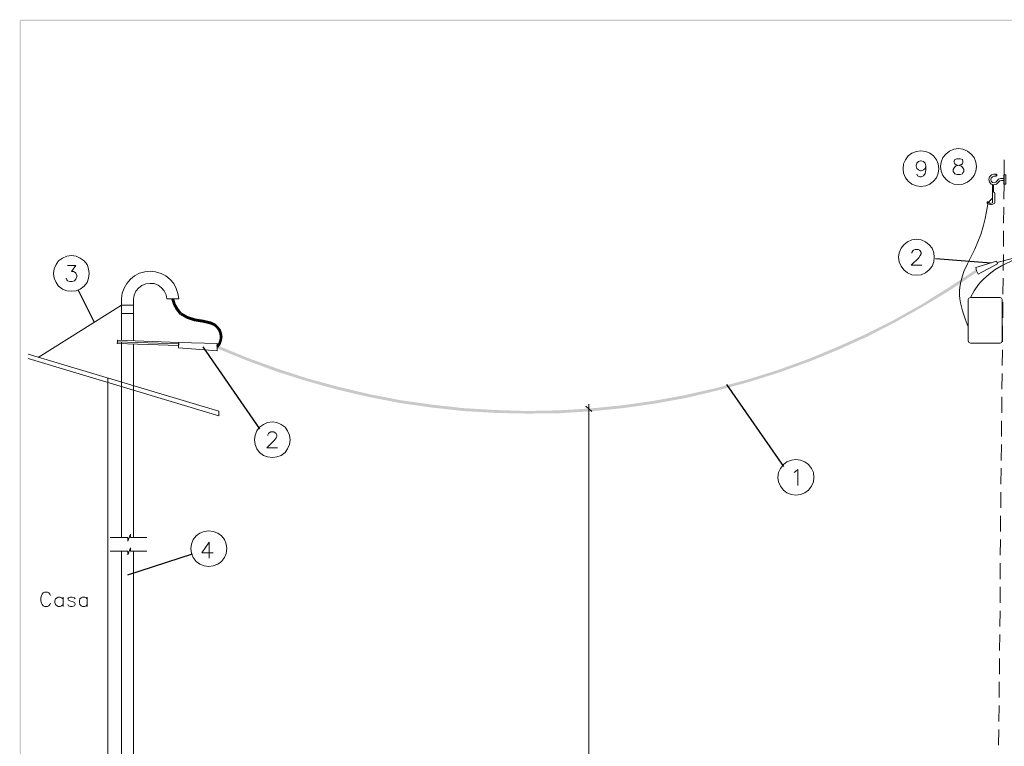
# Model space of a CAD drawing. Header units: millimetres. Extents: x 7 to 203, y 3 to 294.
# Tile 14 of 15: x 7 to 137, y 198 to 294. Entities that reach past the tile are written whole.
import ezdxf

# ---------------------------------------------------------------- set-up
doc = ezdxf.new("R2010")
doc.units = ezdxf.units.MM
doc.layers.add('DGE_CONTORNOS', color=7, linetype='Continuous', lineweight=0)
doc.layers.add('DGE_RELLENO', color=7, linetype='Continuous', lineweight=0)

msp = doc.modelspace()

# ---------------------------------------------------------------- hatches: boundary and pattern name
at = {"layer": 'DGE_RELLENO', "true_color": 0x000000}
for points in [[(6.5617, 3.2456), (6.731, 3.415), (6.5617, 293.9063)], [(6.731, 3.415), (6.5617, 293.9063), (6.731, 293.737)], [(6.5617, 293.9063), (6.731, 293.737), (203.2847, 293.9063)], [(6.731, 293.737), (203.2847, 293.9063), (203.1153, 293.737)], [(129.921, 258.431), (133.6463, 260.463), (133.4347, 260.7594)], [(130.1327, 258.0924), (129.921, 258.431), (133.6463, 260.463)], [(126.3227, 256.1874), (130.1327, 258.0924), (129.921, 258.431)], [(126.492, 255.891), (126.3227, 256.1874), (130.1327, 258.0924)], [(26.67, 256.8224), (27.051, 256.907), (26.924, 256.0604)], [(27.051, 256.907), (26.924, 256.0604), (27.2627, 256.2297)], [(26.924, 256.0604), (27.2627, 256.2297), (27.305, 255.383)], [(27.2627, 256.2297), (27.305, 255.383), (27.6437, 255.5947)], [(122.6397, 254.113), (126.492, 255.891), (126.3227, 256.1874)], [(27.305, 255.383), (27.6437, 255.5947), (27.813, 254.748)], [(27.6437, 255.5947), (27.813, 254.748), (28.067, 255.0444)], [(27.8553, 254.748), (28.067, 255.0444), (28.7443, 254.24)], [(28.067, 255.0444), (28.7443, 254.24), (28.9137, 254.5787)], [(122.809, 253.8167), (122.6397, 254.113), (126.492, 255.891)], [(28.7443, 254.24), (28.9137, 254.5787), (29.7603, 253.9014)], [(28.9137, 254.5787), (29.7603, 253.9014), (29.845, 254.2823)], [(30.9033, 254.113), (30.861, 253.732), (29.8027, 254.2823)], [(30.861, 253.732), (29.8027, 254.2823), (29.8027, 253.9014)], [(31.9193, 253.478), (30.9033, 254.113), (30.861, 253.732)], [(32.004, 253.859), (31.9193, 253.478), (30.9033, 254.113)], [(32.3003, 253.3087), (32.004, 253.859), (31.877, 253.478)], [(32.512, 253.605), (32.3003, 253.3087), (32.004, 253.859)], [(32.639, 253.0124), (32.512, 253.605), (32.3003, 253.3087)], [(32.893, 253.2663), (32.639, 253.0124), (32.512, 253.605)], [(118.872, 252.208), (122.809, 253.8167), (122.6397, 254.113)], [(119.0413, 251.8694), (118.872, 252.208), (122.809, 253.8167)], [(32.893, 252.6737), (32.893, 253.2663), (32.639, 253.0124)], [(33.2317, 252.843), (32.893, 252.6737), (32.893, 253.2663)], [(33.0623, 252.2503), (33.2317, 252.843), (32.893, 252.6737)], [(33.401, 252.335), (33.0623, 252.2503), (33.2317, 252.843)], [(33.1047, 251.827), (33.401, 252.335), (33.0623, 252.2503)], [(33.4857, 251.827), (33.1047, 251.827), (33.401, 252.335)], [(115.0197, 250.4724), (119.0413, 251.8694), (118.872, 252.208)], [(32.639, 250.6417), (33.2317, 250.811), (32.893, 250.9804)], [(32.893, 250.9804), (33.401, 251.319), (33.0623, 251.4037)], [(33.2317, 250.811), (32.893, 250.9804), (33.401, 251.319)], [(33.401, 251.319), (33.0623, 251.4037), (33.4857, 251.827)], [(33.0623, 251.4037), (33.4857, 251.827), (33.1047, 251.827)], [(115.189, 250.1337), (115.0197, 250.4724), (119.0413, 251.8694)], [(32.893, 250.3877), (32.639, 250.6417), (33.2317, 250.811)], [(32.6813, 250.3454), (32.8507, 250.684), (36.6183, 248.7367)], [(32.8507, 250.684), (36.6183, 248.7367), (36.7453, 249.0754)], [(111.125, 248.8637), (115.189, 250.1337), (115.0197, 250.4724)], [(111.252, 248.525), (111.125, 248.8637), (115.189, 250.1337)], [(36.6183, 248.7367), (36.7453, 249.0754), (40.5977, 247.255)], [(36.7453, 249.0754), (40.5977, 247.255), (40.7247, 247.636)], [(107.1457, 247.4243), (111.252, 248.525), (111.125, 248.8637)], [(107.2727, 247.0857), (107.1457, 247.4243), (111.252, 248.525)], [(40.5977, 247.255), (40.7247, 247.636), (44.6193, 245.985)], [(40.7247, 247.636), (44.6193, 245.985), (44.7463, 246.3237)], [(103.0817, 246.1544), (107.2727, 247.0857), (107.1457, 247.4243)], [(103.2087, 245.8157), (103.0817, 246.1544), (107.2727, 247.0857)], [(44.6193, 245.985), (44.7463, 246.3237), (48.7257, 244.842)], [(44.7463, 246.3237), (48.7257, 244.842), (48.8103, 245.223)], [(99.0177, 245.0537), (103.2087, 245.8157), (103.0817, 246.1544)], [(99.1023, 244.715), (99.0177, 245.0537), (103.2087, 245.8157)], [(48.7257, 244.842), (48.8103, 245.223), (52.8743, 243.8684)], [(48.8103, 245.223), (52.8743, 243.8684), (52.9167, 244.2493)], [(94.9113, 244.1224), (99.1023, 244.715), (99.0177, 245.0537)], [(94.996, 243.7413), (94.9113, 244.1224), (99.1023, 244.715)], [(52.8743, 243.8684), (52.9167, 244.2493), (57.023, 243.064)], [(52.9167, 244.2493), (57.023, 243.064), (57.0653, 243.445)], [(57.023, 243.064), (57.0653, 243.445), (61.214, 242.4714)], [(57.0653, 243.445), (61.214, 242.4714), (61.2563, 242.8524)], [(86.5717, 242.7677), (90.805, 242.9794), (90.7627, 243.3604)], [(90.7627, 243.3604), (94.996, 243.7413), (94.9113, 244.1224)], [(90.805, 242.9794), (90.7627, 243.3604), (94.996, 243.7413)], [(61.214, 242.4714), (61.2563, 242.8524), (65.4473, 242.0057)], [(61.2563, 242.8524), (65.4473, 242.0057), (65.4473, 242.3867)], [(65.4473, 242.0057), (65.4473, 242.3867), (69.6807, 241.7517)], [(65.4473, 242.3867), (69.6807, 241.7517), (69.6807, 242.1327)], [(69.6807, 241.7517), (69.6807, 242.1327), (73.914, 241.667)], [(69.6807, 242.1327), (73.914, 241.667), (73.914, 242.0057)], [(73.914, 242.0057), (78.1473, 241.7094), (78.1473, 242.0903)], [(73.914, 241.667), (73.914, 242.0057), (78.1473, 241.7094)], [(78.1473, 242.0903), (82.3807, 241.9634), (82.3383, 242.3444)], [(78.1473, 241.7094), (78.1473, 242.0903), (82.3807, 241.9634)], [(82.3383, 242.3444), (86.614, 242.3867), (86.5717, 242.7677)], [(82.3807, 241.9634), (82.3383, 242.3444), (86.614, 242.3867)], [(86.614, 242.3867), (86.5717, 242.7677), (90.805, 242.9794)]]:
    msp.add_hatch(color=7, dxfattribs=at).paths.add_polyline_path(points, flags=0)

# ---------------------------------------------------------------- linework, layer by layer
at = {"layer": 'DGE_CONTORNOS', "lineweight": 5}
for points in [[(128.524, 274.1367), (128.4393, 274.7717), (128.2277, 275.322), (127.8467, 275.83), (127.3387, 276.211), (126.7883, 276.4227), (126.1533, 276.5073), (125.5607, 276.4227), (124.968, 276.211), (124.46, 275.83), (124.1213, 275.322), (123.8673, 274.7717), (123.7827, 274.1367), (123.8673, 273.544), (124.1213, 272.9514), (124.46, 272.4857), (124.968, 272.1047), (125.5607, 271.8507), (126.1533, 271.766), (126.7883, 271.8507), (127.3387, 272.1047), (127.8467, 272.4857), (128.2277, 272.9514), (128.4393, 273.544), (128.524, 274.1367)], [(133.5193, 274.433), (133.4347, 275.0257), (133.223, 275.6184), (132.842, 276.084), (132.334, 276.465), (131.7413, 276.719), (131.1487, 276.8037), (130.5137, 276.719), (129.9633, 276.465), (129.4553, 276.084), (129.0743, 275.6184), (128.8627, 275.0257), (128.778, 274.433), (128.8627, 273.798), (129.0743, 273.2477), (129.4553, 272.7397), (129.9633, 272.3587), (130.5137, 272.1047), (131.1487, 272.0624), (131.7413, 272.1047), (132.334, 272.3587), (132.842, 272.7397), (133.223, 273.2477), (133.4347, 273.798), (133.5193, 274.433)], [(126.7883, 274.5177), (126.7037, 274.179), (126.492, 274.0097), (126.1957, 273.8827), (126.111, 273.8827), (125.8147, 274.0097), (125.603, 274.179), (125.5183, 274.5177), (125.5183, 274.6024), (125.603, 274.8987), (125.8147, 275.1104), (126.111, 275.195), (126.1957, 275.195), (126.492, 275.1104), (126.7037, 274.8987), (126.7883, 274.5177), (126.7883, 274.0097), (126.7037, 273.5017), (126.492, 273.2054), (126.1957, 273.0784), (126.0263, 273.0784), (125.6877, 273.2054), (125.603, 273.417)], [(130.937, 275.449), (130.6407, 275.3644), (130.556, 275.1527), (130.556, 274.9833), (130.6407, 274.7717), (130.8523, 274.6447), (131.2333, 274.56), (131.5297, 274.4753), (131.7413, 274.2637), (131.8683, 274.052), (131.8683, 273.7557), (131.7413, 273.5864), (131.6567, 273.4594), (131.3603, 273.3747), (130.937, 273.3747), (130.6407, 273.4594), (130.556, 273.5864), (130.429, 273.7557), (130.429, 274.052), (130.556, 274.2637), (130.7677, 274.4753), (131.064, 274.56), (131.445, 274.6447), (131.6567, 274.7717), (131.7413, 274.9833), (131.7413, 275.1527), (131.6567, 275.3644), (131.3603, 275.449), (130.937, 275.449)], [(137.2023, 273.2477), (137.2023, 275.322)], [(136.4403, 272.3587), (136.1863, 272.1047), (135.8477, 272.02), (135.4667, 272.1047), (135.255, 272.3587), (135.1703, 272.7397), (135.255, 273.0784), (135.509, 273.3323), (135.8477, 273.417), (136.144, 273.417)], [(136.271, 272.528), (136.1017, 272.3587), (135.89, 272.274), (135.636, 272.3163), (135.4667, 272.4857), (135.4243, 272.6974), (135.4667, 272.909), (135.636, 273.0784), (135.8477, 273.163)], [(136.144, 273.163), (135.8477, 273.163)], [(136.2287, 273.2054), (136.2287, 273.3323), (136.144, 273.417)], [(136.144, 273.417), (136.144, 273.163), (136.2287, 273.2054)], [(137.16, 273.3323), (137.414, 273.3323), (137.414, 272.1047), (137.16, 272.1047), (137.16, 273.3323)], [(137.2023, 273.3323), (137.2023, 272.1047)], [(135.6783, 272.02), (135.6783, 271.0464)], [(135.8053, 272.02), (135.8053, 271.0464)], [(136.271, 272.528), (136.4403, 272.7397), (136.7367, 272.8243)], [(136.4403, 272.3587), (136.6097, 272.528), (136.8637, 272.5704)], [(137.16, 272.8243), (136.7367, 272.8243)], [(137.16, 272.5704), (136.8637, 272.5704)], [(137.16, 270.115), (137.2023, 272.1894)], [(135.6783, 271.0464), (135.636, 270.877)], [(135.636, 270.877), (135.636, 269.607)], [(135.8053, 271.0464), (135.9323, 271.004), (135.9747, 270.8347)], [(135.9747, 270.8347), (135.9747, 269.607)], [(135.0857, 269.6493), (134.6623, 267.5327), (134.4083, 266.4743), (134.112, 265.416), (133.731, 264.4424), (133.3077, 263.4687), (132.334, 261.5214), (131.8683, 260.5054), (131.5297, 259.4894), (131.4027, 258.939), (131.318, 258.431), (131.2757, 257.923), (131.2757, 257.3727), (131.318, 256.8647), (131.4027, 256.3567), (131.6567, 255.2983), (132.0377, 254.24), (132.4187, 253.1817)], [(134.9587, 269.607), (134.9587, 269.6917), (135.001, 269.734), (135.0433, 269.734), (135.128, 269.6917)], [(135.0857, 269.48), (134.9587, 269.5224), (134.9587, 269.607)], [(135.8053, 269.48), (135.4667, 269.353), (135.0857, 269.48)], [(135.636, 270.242), (135.128, 269.6917)], [(135.636, 269.607), (135.3397, 269.5224), (135.128, 269.6917)], [(135.9747, 269.607), (135.9323, 269.5224), (135.8053, 269.48)], [(137.1177, 266.94), (137.16, 269.0567)], [(137.1177, 263.8073), (137.1177, 265.8817)], [(127.9313, 262.4104), (127.889, 263.003), (127.635, 263.5957), (127.254, 264.0614), (126.746, 264.4424), (126.1957, 264.6964), (125.5607, 264.781), (124.968, 264.6964), (124.3753, 264.4424), (123.9097, 264.0614), (123.5287, 263.5957), (123.2747, 263.003), (123.19, 262.4104), (123.2747, 261.7753), (123.5287, 261.225), (123.9097, 260.717), (124.3753, 260.336), (124.968, 260.082), (125.5607, 260.0397), (126.1957, 260.082), (126.746, 260.336), (127.254, 260.717), (127.635, 261.225), (127.889, 261.7753), (127.9313, 262.4104)], [(124.968, 262.9607), (124.968, 263.0454), (125.095, 263.257), (125.1797, 263.3417), (125.3913, 263.4264), (125.7723, 263.4264), (125.984, 263.3417), (126.0687, 263.257), (126.1957, 263.0454), (126.1957, 262.8337), (126.0687, 262.622), (125.8993, 262.3257), (124.8833, 261.352), (126.2803, 261.352)], [(137.0753, 260.6323), (137.1177, 262.749)], [(15.7903, 260.2514), (15.7057, 260.844), (15.494, 261.4367), (15.113, 261.9447), (14.605, 262.2833), (14.0547, 262.5374), (13.4197, 262.622), (12.827, 262.5374), (12.2343, 262.2833), (11.7263, 261.9447), (11.3877, 261.4367), (11.1337, 260.844), (11.049, 260.2514), (11.1337, 259.6163), (11.3877, 259.066), (11.7263, 258.558), (12.2343, 258.177), (12.827, 257.9653), (13.4197, 257.8807), (14.0547, 257.9653), (14.605, 258.177), (15.113, 258.558), (15.494, 259.066), (15.7057, 259.6163), (15.7903, 260.2514)], [(138.684, 262.1563), (136.8637, 261.2674), (136.017, 260.7594), (135.2127, 260.1667), (134.4507, 259.4894), (134.112, 259.1507), (133.8157, 258.7697), (133.223, 257.923), (132.715, 257.0764)], [(136.3133, 261.5214), (133.7733, 260.1667), (133.5193, 260.59), (133.4347, 261.0557), (136.1863, 261.86), (136.3133, 261.5214)], [(136.271, 261.6907), (138.7687, 262.368)], [(12.9117, 261.3097), (14.0123, 261.3097), (13.4197, 260.5054), (13.716, 260.5054), (13.9277, 260.3784), (14.0123, 260.2937), (14.1393, 259.9974), (14.1393, 259.7857), (14.0123, 259.4894), (13.843, 259.2777), (13.5043, 259.193), (13.208, 259.193), (12.9117, 259.2777), (12.827, 259.4047), (12.7423, 259.6163)], [(27.686, 256.8647), (27.559, 257.5844), (27.3473, 258.2617), (27.0087, 258.8967), (26.543, 259.447), (25.9503, 259.9127), (25.3153, 260.2514), (24.5957, 260.463), (23.876, 260.5477), (23.1563, 260.463), (22.479, 260.2937), (21.8017, 259.955), (21.2513, 259.4894), (20.7857, 258.939), (20.4047, 258.304), (20.1507, 257.6267), (20.066, 256.907)], [(133.5193, 260.6323), (133.5617, 260.6323)], [(26.0773, 256.8647), (25.9927, 257.415), (25.7387, 257.923), (25.4, 258.3464), (24.9343, 258.685), (24.4263, 258.8967), (23.876, 258.939), (23.2833, 258.8544), (22.7753, 258.6427), (22.352, 258.3464), (21.971, 257.8807), (21.7593, 257.3727), (21.6747, 256.8224)], [(137.033, 257.4997), (137.0753, 259.6163)], [(20.066, 251.4037), (20.066, 256.907)], [(21.6747, 251.319), (21.6747, 256.8647)], [(26.0773, 256.8647), (27.686, 256.8647)], [(132.4187, 256.78), (132.5033, 256.9917), (132.715, 257.0764)], [(132.4187, 256.78), (132.4187, 251.319)], [(136.652, 257.0764), (132.715, 257.0764)], [(136.652, 257.0764), (136.8637, 256.9917), (136.9483, 256.78)], [(136.9483, 251.319), (136.9483, 256.78)], [(137.033, 254.367), (137.033, 256.4413)], [(20.066, 256.0604), (9.017, 249.1177)], [(20.066, 256.0604), (21.6747, 256.0604)], [(21.6747, 254.9174), (20.066, 254.9174)], [(136.9907, 251.192), (136.9907, 253.3087)], [(19.558, 251.192), (19.5157, 250.9804), (27.6437, 250.684), (27.6437, 250.8957), (19.558, 251.192)], [(19.558, 251.4037), (19.558, 251.192), (27.6437, 250.8957), (27.686, 251.1073), (19.558, 251.4037)], [(20.066, 248.652), (20.066, 251.192)], [(21.6747, 250.8957), (21.6747, 248.1864)], [(27.686, 251.1073), (27.6437, 250.3877), (32.766, 250.0067), (32.766, 250.938), (27.686, 251.1073)], [(132.715, 251.0227), (132.5033, 251.1073), (132.4187, 251.319)], [(132.715, 251.0227), (136.652, 251.0227)], [(136.9483, 251.319), (136.8637, 251.1073), (136.652, 251.0227)], [(136.9483, 248.0594), (136.9907, 250.1337)], [(32.9777, 241.9634), (7.7047, 249.541)], [(32.9777, 241.3707), (7.7047, 248.9483)], [(20.066, 226.046), (20.066, 248.652)], [(21.6747, 226.046), (21.6747, 248.1864)], [(136.906, 244.8844), (136.9483, 247.001)], [(18.2457, 192.518), (18.2457, 246.366)], [(136.906, 241.7517), (136.906, 243.8684)], [(32.9777, 241.3707), (32.9777, 241.9634)], [(82.4653, 241.921), (81.7033, 242.6407)], [(82.0843, 242.8947), (82.0843, 122.6257)], [(42.4603, 238.1957), (42.3757, 238.7884), (42.1217, 239.381), (41.783, 239.8467), (41.275, 240.2277), (40.6823, 240.4817), (40.0897, 240.5663), (39.4547, 240.4817), (38.9043, 240.2277), (38.3963, 239.8467), (38.0153, 239.381), (37.8037, 238.7884), (37.719, 238.1957), (37.8037, 237.5607), (38.0153, 237.0104), (38.3963, 236.5024), (38.9043, 236.1214), (39.4547, 235.9097), (40.0897, 235.825), (40.6823, 235.9097), (41.275, 236.1214), (41.783, 236.5024), (42.1217, 237.0104), (42.3757, 237.5607), (42.4603, 238.1957)], [(136.8637, 238.619), (136.8637, 240.6934)], [(39.497, 238.746), (39.497, 238.8307), (39.5817, 239.0424), (39.6663, 239.127), (39.878, 239.254), (40.3013, 239.254), (40.4707, 239.127), (40.5977, 239.0424), (40.6823, 238.8307), (40.6823, 238.619), (40.5977, 238.4497), (40.386, 238.1534), (39.37, 237.1374), (40.767, 237.1374)], [(136.8213, 235.444), (136.8637, 237.5607)], [(111.9293, 233.2004), (111.887, 233.8354), (111.633, 234.3857), (111.252, 234.8937), (110.744, 235.2747), (110.1937, 235.4864), (109.5587, 235.571), (108.966, 235.4864), (108.3733, 235.2747), (107.9077, 234.8937), (107.5267, 234.3857), (107.2727, 233.8354), (107.188, 233.2004), (107.2727, 232.6077), (107.5267, 232.015), (107.9077, 231.507), (108.3733, 231.1684), (108.966, 230.9144), (109.5587, 230.8297), (110.1937, 230.9144), (110.744, 231.1684), (111.252, 231.507), (111.633, 232.015), (111.887, 232.6077), (111.9293, 233.2004)], [(109.347, 233.8354), (109.5163, 233.9624), (109.8127, 234.2587), (109.8127, 232.142)], [(136.779, 232.3114), (136.8213, 234.428)], [(136.779, 229.1787), (136.779, 231.253)], [(136.7367, 226.0037), (136.7367, 228.1204)], [(20.066, 225.2417), (20.066, 226.3847)], [(21.6747, 225.2417), (21.6747, 226.3847)], [(34.036, 223.76), (33.9513, 224.3527), (33.7397, 224.9454), (33.3587, 225.4534), (32.8507, 225.792), (32.258, 226.046), (31.6653, 226.1307), (31.0303, 226.046), (30.48, 225.792), (29.972, 225.4534), (29.591, 224.9454), (29.3793, 224.3527), (29.2947, 223.76), (29.3793, 223.125), (29.591, 222.5747), (29.972, 222.0667), (30.48, 221.6857), (31.0303, 221.474), (31.6653, 221.3894), (32.258, 221.474), (32.8507, 221.6857), (33.3587, 222.0667), (33.7397, 222.5747), (33.9513, 223.125), (34.036, 223.76)], [(18.5843, 225.2417), (20.9127, 225.2417), (20.9127, 224.7337), (21.2513, 225.665), (21.2513, 225.2417), (23.4527, 225.2417)], [(136.6943, 222.871), (136.7367, 224.9454)], [(18.5843, 223.4214), (20.9127, 223.4214), (20.9127, 222.9134), (21.2513, 223.8447), (21.2513, 223.4214), (23.4527, 223.4214)], [(31.7077, 224.6067), (30.734, 223.2097), (32.2157, 223.2097)], [(31.7077, 224.6067), (31.7077, 222.49)], [(20.066, 169.4464), (20.066, 223.4214)], [(21.6747, 169.912), (21.6747, 223.4214)], [(136.6943, 219.696), (136.6943, 221.8127)], [(136.652, 216.5634), (136.652, 218.68)], [(136.6097, 213.4307), (136.652, 215.505)], [(136.5673, 210.2557), (136.6097, 212.3724)], [(136.5673, 207.123), (136.5673, 209.1974)], [(136.525, 203.9903), (136.525, 206.0647)], [(136.4827, 200.8153), (136.525, 202.932)], [(136.4403, 197.6827), (136.4827, 199.757)]]:
    msp.add_lwpolyline(points, dxfattribs=at)
at = {"layer": 'DGE_CONTORNOS', "lineweight": 30}
for points in [[(128.1007, 262.241), (135.4667, 261.6483)], [(14.3087, 258.05), (16.4253, 253.7743)], [(30.861, 250.5147), (38.3963, 239.635)], [(100.3723, 245.5194), (107.9077, 234.6397)], [(29.464, 222.998), (20.8703, 220.2464)]]:
    msp.add_lwpolyline(points, dxfattribs=at)
at = {"layer": 'DGE_CONTORNOS', "lineweight": 13}
for points in [[(10.668, 217.537), (10.5833, 217.7063), (10.414, 217.8757), (10.2447, 217.9604), (9.8637, 217.9604), (9.6943, 217.8757), (9.525, 217.7063), (9.4403, 217.537), (9.3557, 217.2407), (9.3557, 216.8174), (9.4403, 216.521), (9.525, 216.3517), (9.6943, 216.1823), (9.8637, 216.0977), (10.2447, 216.0977), (10.414, 216.1823), (10.5833, 216.3517), (10.668, 216.521)], [(12.319, 217.0714), (12.1073, 217.2407), (11.938, 217.3254), (11.684, 217.3254), (11.5147, 217.2407), (11.303, 217.0714), (11.2183, 216.8174), (11.2183, 216.6057), (11.303, 216.3517), (11.5147, 216.1823), (11.684, 216.0977), (11.938, 216.0977), (12.1073, 216.1823), (12.319, 216.3517)], [(12.319, 217.3254), (12.319, 216.0977)], [(13.9277, 217.0714), (13.843, 217.2407), (13.5467, 217.3254), (13.2927, 217.3254), (13.0387, 217.2407), (12.954, 217.0714), (13.0387, 216.902), (13.208, 216.8174), (13.6737, 216.6903), (13.843, 216.6057), (13.9277, 216.4364), (13.9277, 216.3517), (13.843, 216.1823), (13.5467, 216.0977), (13.2927, 216.0977), (13.0387, 216.1823), (12.954, 216.3517)], [(15.5363, 217.0714), (15.367, 217.2407), (15.1977, 217.3254), (14.9013, 217.3254), (14.732, 217.2407), (14.5627, 217.0714), (14.478, 216.8174), (14.478, 216.6057), (14.5627, 216.3517), (14.732, 216.1823), (14.9013, 216.0977), (15.1977, 216.0977), (15.367, 216.1823), (15.5363, 216.3517)], [(15.5363, 217.3254), (15.5363, 216.0977)]]:
    msp.add_lwpolyline(points, dxfattribs=at)

doc.saveas('drawing.dxf')
